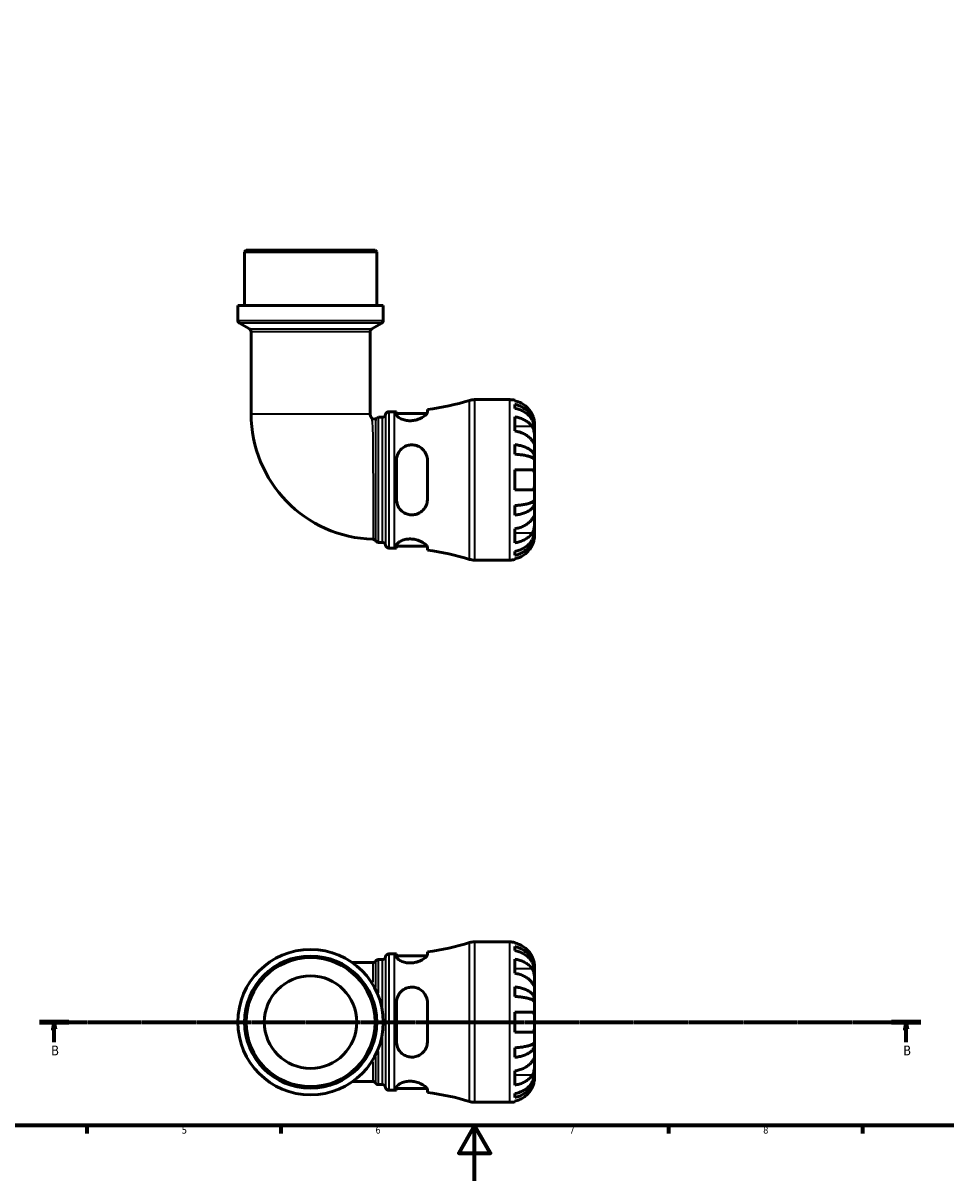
# Model space of a CAD drawing. Header units: millimetres. Extents: x 0 to 902, y 0 to 823.
# Tile 2 of 5: x 257 to 591, y 0 to 419. Entities that reach past the tile are written whole.
import ezdxf

# ---------------------------------------------------------------- set-up
doc = ezdxf.new("R2010")
doc.units = ezdxf.units.MM
doc.linetypes.add('CHAIN', pattern=[0.7087, 0.4724, -0.0591, 0.1181, -0.0591])
for name, color, linetype, lineweight in [('Border (ISO)', 7, 'Continuous', 70), ('Section Line (ISO)', 7, 'CHAIN', 70), ('Visible (ISO)', 7, 'Continuous', 50), ('Visible Narrow (ISO)', 7, 'Continuous', 35)]:
    doc.layers.add(name, color=color, linetype=linetype, lineweight=lineweight)
doc.styles.add('Label Text (ISO)', font='tahoma.ttf')
doc.styles.add('Note Text (ISO)', font='tahoma.ttf')

# ---------------------------------------------------------------- blocks, each defined once
blk = doc.blocks.new('Borders Default Border')
at = {"layer": 'Border (ISO)'}
for p, q in [((280.33, 20), (280.33, 17.1)), ((350.42, 20), (350.42, 17.1)), ((490.58, 20), (490.58, 17.1)), ((560.67, 20), (560.67, 17.1))]:
    blk.add_line(p, q, dxfattribs=at)
at = {"layer": 'Border (ISO)', "flags": 128}
for points in [[(20, 20), (20, 574), (821, 574), (821, 20), (20, 20)], [(420.5, 0), (420.5, 20), (414.73, 10), (426.27, 10), (420.5, 20)]]:
    blk.add_lwpolyline(points, dxfattribs=at)
at = {"layer": 'Border (ISO)', "color": 232, "true_color": 0xca0064, "char_height": 2.5, "attachment_point": 7, "style": 'Note Text (ISO)'}
for s, insert in [('5', (314.64, 17.05)), ('6', (384.66, 17.05)), ('7', (454.77, 17.1)), ('8', (524.81, 17.04))]:
    blk.add_mtext(s, dxfattribs=dict(at, insert=insert))
blk = doc.blocks.new('2dTransSection0')
at = {"layer": 'Section Line (ISO)', "linetype": 'CHAIN'}
blk.add_line((263.19, 57.4), (581.82, 57.4), dxfattribs=at)
at = {"layer": 'Section Line (ISO)', "linetype": 'Continuous', "lineweight": 140}
for p, q in [((263.19, 57.4), (273.8, 57.4)), ((571.21, 57.4), (581.82, 57.4))]:
    blk.add_line(p, q, dxfattribs=at)
at = {"layer": 'Section Line (ISO)', "linetype": 'Continuous'}
for p, q in [((268.5, 57.4), (268, 54.9)), ((268, 54.9), (269, 54.9)), ((268.5, 54.9), (268.5, 57.4)), ((269, 54.9), (268.5, 57.4)), ((268.5, 50.11), (268.5, 54.9)), ((576.52, 57.4), (576.02, 54.9)), ((576.02, 54.9), (577.02, 54.9)), ((576.52, 54.9), (576.52, 57.4)), ((577.02, 54.9), (576.52, 57.4)), ((576.52, 50.11), (576.52, 54.9))]:
    blk.add_line(p, q, dxfattribs=at)
at = {"layer": 'Section Line (ISO)', "linetype": 'Continuous', "flags": 128}
for points in [[(269, 54.9), (268.5, 57.4), (268, 54.9), (269, 54.9)], [(577.02, 54.9), (576.52, 57.4), (576.02, 54.9), (577.02, 54.9)]]:
    blk.add_lwpolyline(points, dxfattribs=at)
at = {"layer": 'Section Line (ISO)'}
for points in [[(269, 54.9), (268.5, 57.4), (268, 54.9), (269, 54.9)], [(577.02, 54.9), (576.52, 57.4), (576.02, 54.9), (577.02, 54.9)]]:
    blk.add_solid(points, dxfattribs=at)
at = {"layer": 'Section Line (ISO)', "char_height": 3.5, "attachment_point": 7, "style": 'Label Text (ISO)'}
for insert in [(267.43, 45.4), (575.45, 45.4)]:
    blk.add_mtext('B', dxfattribs=dict(at, insert=insert))

msp = doc.modelspace()

# ---------------------------------------------------------------- linework, layer by layer
at = {"layer": 'Visible (ISO)'}
for p, q in [((337.872, 336.491), (337.292, 335.911)), ((385.095, 335.911), (337.292, 335.911)), ((337.292, 316.491), (337.292, 335.911)), ((337.872, 336.491), (384.515, 336.491)), ((384.515, 336.491), (385.095, 335.911)), ((385.095, 316.491), (385.095, 335.911)), ((387.485, 316.491), (334.902, 316.491)), ((334.902, 311.161), (334.902, 316.491)), ((387.485, 311.161), (387.485, 316.491)), ((339.102, 308.066), (335.482, 310.156)), ((383.285, 308.066), (386.905, 310.156)), ((339.682, 307.062), (339.682, 277.366)), ((382.705, 307.062), (382.705, 277.366)), ((420.402, 282.491), (433.194, 282.491)), ((434.994, 282.309), (434.994, 282.084)), ((434.994, 280.776), (434.994, 279.343)), ((389.469, 278.141), (391.549, 278.141)), ((392.229, 278.144), (392.229, 277.117)), ((392.229, 277.501), (403.287, 277.501)), ((403.429, 277.917), (403.429, 278.911)), ((385.712, 276.111), (387.167, 276.111)), ((434.994, 276.255), (434.994, 271.164)), ((442.194, 272.204), (442.176, 272.204)), ((442.194, 272.204), (442.194, 273.491)), ((442.194, 271.714), (442.194, 272.204)), ((442.194, 267.633), (442.194, 271.714)), ((434.994, 266.226), (434.994, 262.767)), ((442.194, 261.732), (442.194, 267.633)), ((392.229, 260.531), (392.229, 246.451)), ((403.429, 246.451), (403.429, 260.531)), ((442.194, 261.732), (440.868, 261.732)), ((442.194, 260.55), (442.194, 261.732)), ((442.194, 253.491), (442.194, 260.55)), ((434.994, 257.091), (434.994, 249.891)), ((442.194, 246.433), (442.194, 253.491)), ((434.994, 244.216), (434.994, 240.757)), ((442.194, 245.25), (440.868, 245.25)), ((442.194, 245.25), (442.194, 246.433)), ((442.194, 239.349), (442.194, 245.25)), ((442.194, 235.268), (442.194, 239.349)), ((434.994, 235.819), (434.994, 230.728)), ((442.194, 234.778), (442.176, 234.778)), ((442.194, 234.778), (442.194, 235.268)), ((442.194, 233.491), (442.194, 234.778)), ((385.738, 230.871), (387.167, 230.871)), ((389.469, 228.841), (391.549, 228.841)), ((392.229, 229.865), (392.229, 228.839)), ((392.229, 229.481), (403.287, 229.481)), ((403.429, 228.072), (403.429, 229.066)), ((434.994, 227.639), (434.994, 226.207)), ((420.402, 224.491), (433.194, 224.491)), ((434.994, 224.899), (434.994, 224.673)), ((420.402, 86.401), (433.194, 86.401)), ((434.994, 86.219), (434.994, 85.993)), ((434.994, 84.686), (434.994, 83.253)), ((385.737, 80.021), (387.167, 80.021)), ((389.469, 82.051), (391.549, 82.051)), ((392.229, 82.053), (392.229, 81.027)), ((392.229, 81.411), (403.287, 81.411)), ((403.429, 81.826), (403.429, 82.821)), ((434.994, 80.164), (434.994, 75.073)), ((383.758, 78.912), (376.31, 78.912)), ((442.194, 76.114), (442.176, 76.114)), ((442.194, 76.114), (442.194, 77.401)), ((442.194, 75.624), (442.194, 76.114)), ((442.194, 71.543), (442.194, 75.624)), ((442.194, 65.642), (442.194, 71.543)), ((434.994, 70.136), (434.994, 66.676)), ((392.229, 64.441), (392.229, 50.361)), ((403.429, 50.361), (403.429, 64.441)), ((442.194, 65.642), (440.868, 65.642)), ((442.194, 64.459), (442.194, 65.642)), ((442.194, 57.401), (442.194, 64.459)), ((434.994, 61.001), (434.994, 53.801)), ((442.194, 50.342), (442.194, 57.401)), ((442.194, 49.16), (442.194, 50.342)), ((434.994, 48.126), (434.994, 44.666)), ((442.194, 49.16), (440.868, 49.16)), ((442.194, 43.259), (442.194, 49.16)), ((442.194, 39.178), (442.194, 43.259)), ((434.994, 39.729), (434.994, 34.637)), ((442.194, 38.688), (442.176, 38.688)), ((442.194, 38.688), (442.194, 39.178)), ((442.194, 37.401), (442.194, 38.688)), ((376.31, 35.89), (383.758, 35.89)), ((385.737, 34.781), (387.167, 34.781)), ((392.229, 33.775), (392.229, 32.748)), ((389.469, 32.751), (391.549, 32.751)), ((392.229, 33.391), (403.287, 33.391)), ((403.429, 31.981), (403.429, 32.976)), ((434.994, 31.549), (434.994, 30.116)), ((420.402, 28.401), (433.194, 28.401)), ((434.994, 28.809), (434.994, 28.583))]:
    msp.add_line(p, q, dxfattribs=at)
for radius in [26.292, 23.901, 23.322, 16.731]:
    msp.add_circle((361.194, 57.401), radius, dxfattribs=at)
for centre, radius, start, end in [((336.062, 311.161), 1.16, 180, 240), ((386.325, 311.161), 1.16, 300, 0), ((338.522, 307.062), 1.16, 0, 60), ((383.865, 307.062), 1.16, 120, 180), ((391.549, 370.206), 92.065, 277.4141, 287.14711), ((420.402, 276.691), 5.8, 90, 107.14711), ((433.194, 273.491), 9, 78.46304, 90), ((385.069, 277.366), 45.386, 180, 268.37462), ((385.069, 277.366), 2.364, 180, 217.53458), ((387.167, 277.271), 1.16, 270, 352.81924), ((389.469, 276.981), 1.16, 90, 172.81924), ((391.549, 370.206), 92.065, 270, 270.4232), ((384.114, 276.633), 1.16, 217.53458, 313.54233), ((383.748, 230.839), 1.16, 30.93472, 88.37462), ((385.738, 232.031), 1.16, 210.93472, 270), ((387.167, 229.711), 1.16, 7.18076, 90), ((389.469, 230.001), 1.16, 187.18076, 270), ((391.549, 136.776), 92.065, 89.5768, 90), ((391.549, 136.776), 92.065, 72.85289, 82.5859), ((420.402, 230.291), 5.8, 252.85289, 270), ((433.194, 233.491), 9, 270, 281.53696), ((391.549, 174.116), 92.065, 277.4141, 287.14711), ((420.402, 80.601), 5.8, 90, 107.14711), ((433.194, 77.401), 9, 78.46304, 90), ((387.167, 81.181), 1.16, 270, 352.81924), ((389.469, 80.891), 1.16, 90, 172.81924), ((391.549, 174.116), 92.065, 270, 270.4232), ((387.167, 33.621), 1.16, 7.18076, 90), ((389.469, 33.911), 1.16, 187.18076, 270), ((391.549, -59.314), 92.065, 89.5768, 90), ((391.549, -59.314), 92.065, 72.85289, 82.5859), ((420.402, 34.201), 5.8, 252.85289, 270), ((433.194, 37.401), 9, 270, 281.53696)]:
    msp.add_arc(centre, radius, start, end, dxfattribs=at)
for points, knots in [([(441.318, 277.091), (441.135, 277.479), (440.915, 277.872), (440.33, 278.753), (439.938, 279.226), (439.151, 280.017), (438.684, 280.408), (437.678, 281.084), (437.139, 281.368), (436.129, 281.788), (435.568, 281.966), (434.994, 282.084)], [4.42788405, 4.42788405, 4.42788405, 4.42788405, 4.5512464, 4.5512464, 4.71913293, 4.71913293, 4.88586959, 4.88586959, 5.05260626, 5.05260626, 5.21400469, 5.21400469, 5.21400469, 5.21400469]), ([(434.994, 280.776), (435.571, 280.662), (436.135, 280.49), (437.147, 280.083), (437.686, 279.809), (438.693, 279.156), (439.16, 278.778), (439.946, 278.016), (440.337, 277.562), (441.01, 276.583), (441.293, 276.059), (441.72, 275.061), (441.902, 274.494), (442.139, 273.337), (442.194, 272.746), (442.194, 272.204)], [0.1707461, 0.1707461, 0.1707461, 0.1707461, 0.33284, 0.33284, 0.4994944, 0.4994944, 0.6661487, 0.6661487, 0.8332087, 0.8332087, 1.0002688, 1.0002688, 1.1679728, 1.1679728, 1.3356767, 1.3356767, 1.3356767, 1.3356767]), ([(403.429, 277.917), (403.429, 277.849), (403.414, 277.776), (403.307, 277.49), (403.128, 277.249), (402.528, 276.672), (402.058, 276.328), (400.937, 275.709), (400.298, 275.431), (399.054, 275.072), (398.487, 274.961), (397.369, 274.862), (396.837, 274.866), (395.721, 274.98), (395.163, 275.105), (394.053, 275.47), (393.539, 275.725), (392.726, 276.268), (392.441, 276.555), (392.256, 276.92), (392.229, 277.022), (392.229, 277.117)], [-1.976846, -1.976846, -1.976846, -1.976846, -1.9031641, -1.9031641, -1.705924, -1.705924, -1.4576478, -1.4576478, -1.2245583, -1.2245583, -1.0486206, -1.0486206, -0.8868322, -0.8868322, -0.6981746, -0.6981746, -0.4672608, -0.4672608, -0.2235625, -0.2235625, -0.1230578, -0.1230578, -0.1230578, -0.1230578]), ([(442.194, 271.714), (442.194, 272.196), (442.139, 272.722), (441.902, 273.753), (441.72, 274.257), (441.293, 275.146), (441.01, 275.612), (440.337, 276.482), (439.946, 276.887), (439.16, 277.565), (438.693, 277.902), (437.686, 278.482), (437.147, 278.726), (436.135, 279.088), (435.571, 279.241), (434.994, 279.343)], [4.0142509, 4.0142509, 4.0142509, 4.0142509, 4.1819549, 4.1819549, 4.3496588, 4.3496588, 4.5167189, 4.5167189, 4.6837789, 4.6837789, 4.8504333, 4.8504333, 5.0170876, 5.0170876, 5.1791816, 5.1791816, 5.1791816, 5.1791816]), ([(442.194, 273.491), (442.194, 273.491), (442.194, 273.527), (442.192, 273.675), (442.188, 273.794), (442.162, 274.178), (442.13, 274.479), (442.017, 275.081), (441.954, 275.347), (441.822, 275.807), (441.763, 275.99), (441.636, 276.344), (441.57, 276.515), (441.442, 276.821), (441.381, 276.957), (441.318, 277.091)], [0, 0, 0, 0, 0.08783311, 0.08783311, 0.18435408, 0.18435408, 0.32279749, 0.32279749, 0.41754463, 0.41754463, 0.47774931, 0.47774931, 0.53276241, 0.53276241, 0.57681269, 0.57681269, 0.57681269, 0.57681269]), ([(434.994, 276.255), (435.568, 276.171), (436.129, 276.046), (437.139, 275.749), (437.678, 275.548), (438.684, 275.07), (439.151, 274.793), (439.938, 274.234), (440.33, 273.9), (440.915, 273.276), (441.135, 272.999), (441.318, 272.725)], [0.17075309, 0.17075309, 0.17075309, 0.17075309, 0.33215152, 0.33215152, 0.49888818, 0.49888818, 0.66562485, 0.66562485, 0.83351137, 0.83351137, 0.95687373, 0.95687373, 0.95687373, 0.95687373]), ([(441.318, 272.725), (441.377, 272.636), (441.433, 272.542), (441.584, 272.264), (441.671, 272.07), (441.827, 271.643), (441.895, 271.411), (442.028, 270.831), (442.082, 270.478), (442.164, 269.672), (442.181, 269.227), (442.195, 268.37), (442.194, 267.97), (442.194, 267.633)], [-0.58004807, -0.58004807, -0.58004807, -0.58004807, -0.5384523, -0.5384523, -0.46383793, -0.46383793, -0.3862639, -0.3862639, -0.27840269, -0.27840269, -0.14277912, -0.14277912, 0, 0, 0, 0]), ([(441.318, 267.633), (441.135, 267.908), (440.915, 268.185), (440.33, 268.809), (439.938, 269.143), (439.151, 269.702), (438.684, 269.979), (437.678, 270.457), (437.139, 270.657), (436.129, 270.954), (435.568, 271.08), (434.994, 271.164)], [4.42788405, 4.42788405, 4.42788405, 4.42788405, 4.5512464, 4.5512464, 4.71913293, 4.71913293, 4.88586959, 4.88586959, 5.05260626, 5.05260626, 5.21400469, 5.21400469, 5.21400469, 5.21400469]), ([(392.229, 260.531), (392.229, 260.742), (392.241, 260.952), (392.337, 261.808), (392.522, 262.432), (393.119, 263.642), (393.551, 264.216), (394.572, 265.134), (395.142, 265.492), (396.281, 265.941), (396.817, 266.067), (397.919, 266.158), (398.466, 266.121), (399.66, 265.867), (400.278, 265.609), (401.505, 264.831), (402.076, 264.265), (402.909, 262.997), (403.192, 262.307), (403.396, 261.23), (403.429, 260.882), (403.429, 260.531)], [-1.9564638, -1.9564638, -1.9564638, -1.9564638, -1.890339, -1.890339, -1.6850061, -1.6850061, -1.4589244, -1.4589244, -1.2518906, -1.2518906, -1.0857552, -1.0857552, -0.9194053, -0.9194053, -0.7102433, -0.7102433, -0.4523347, -0.4523347, -0.2137527, -0.2137527, -0.1036387, -0.1036387, -0.1036387, -0.1036387]), ([(434.994, 266.226), (435.571, 266.166), (436.135, 266.076), (437.147, 265.863), (437.686, 265.719), (438.693, 265.377), (439.16, 265.179), (439.946, 264.779), (440.337, 264.541), (441.01, 264.028), (441.293, 263.753), (441.72, 263.23), (441.902, 262.933), (442.139, 262.326), (442.194, 262.016), (442.194, 261.732)], [0.1707461, 0.1707461, 0.1707461, 0.1707461, 0.33284, 0.33284, 0.4994944, 0.4994944, 0.6661487, 0.6661487, 0.8332087, 0.8332087, 1.0002688, 1.0002688, 1.1679728, 1.1679728, 1.3356767, 1.3356767, 1.3356767, 1.3356767]), ([(442.194, 267.633), (442.194, 267.45), (442.194, 267.287), (442.192, 266.998), (442.191, 266.876), (442.175, 266.655), (442.157, 266.586), (442.081, 266.574), (442.026, 266.624), (441.888, 266.795), (441.82, 266.89), (441.663, 267.117), (441.575, 267.248), (441.427, 267.47), (441.373, 267.55), (441.318, 267.633)], [0, 0, 0, 0, 0.07774953, 0.07774953, 0.16081914, 0.16081914, 0.27783798, 0.27783798, 0.3882896, 0.3882896, 0.46542959, 0.46542959, 0.54035429, 0.54035429, 0.57953204, 0.57953204, 0.57953204, 0.57953204]), ([(442.194, 260.55), (442.194, 260.69), (442.139, 260.843), (441.902, 261.142), (441.72, 261.289), (441.293, 261.547), (441.01, 261.682), (440.337, 261.935), (439.946, 262.053), (439.16, 262.25), (438.693, 262.348), (437.686, 262.516), (437.147, 262.587), (436.135, 262.692), (435.571, 262.737), (434.994, 262.767)], [4.0142509, 4.0142509, 4.0142509, 4.0142509, 4.1819549, 4.1819549, 4.3496588, 4.3496588, 4.5167189, 4.5167189, 4.6837789, 4.6837789, 4.8504333, 4.8504333, 5.0170876, 5.0170876, 5.1791816, 5.1791816, 5.1791816, 5.1791816]), ([(434.994, 257.091), (435.568, 257.091), (436.129, 257.091), (437.139, 257.091), (437.678, 257.091), (438.684, 257.091), (439.151, 257.091), (439.938, 257.091), (440.33, 257.091), (440.915, 257.091), (441.135, 257.091), (441.318, 257.091)], [0.17075309, 0.17075309, 0.17075309, 0.17075309, 0.33215152, 0.33215152, 0.49888818, 0.49888818, 0.66562485, 0.66562485, 0.83351137, 0.83351137, 0.95687373, 0.95687373, 0.95687373, 0.95687373]), ([(441.318, 257.091), (441.385, 257.091), (441.449, 257.083), (441.599, 257.039), (441.68, 256.994), (441.828, 256.856), (441.894, 256.761), (442.028, 256.47), (442.082, 256.252), (442.164, 255.67), (442.181, 255.292), (442.195, 254.437), (442.194, 253.967), (442.194, 253.491)], [-0.57647647, -0.57647647, -0.57647647, -0.57647647, -0.52968676, -0.52968676, -0.46054026, -0.46054026, -0.38562403, -0.38562403, -0.27730827, -0.27730827, -0.14258086, -0.14258086, 0, 0, 0, 0]), ([(442.194, 253.491), (442.194, 253.211), (442.194, 252.932), (442.192, 252.363), (442.189, 252.078), (442.167, 251.4), (442.139, 251.038), (442.032, 250.535), (441.972, 250.365), (441.833, 250.134), (441.764, 250.057), (441.605, 249.945), (441.514, 249.911), (441.383, 249.893), (441.351, 249.891), (441.318, 249.891)], [-2.49913258, -2.49913258, -2.49913258, -2.49913258, -2.41505436, -2.41505436, -2.32384732, -2.32384732, -2.1841143, -2.1841143, -2.08674766, -2.08674766, -2.01440674, -2.01440674, -1.93994266, -1.93994266, -1.91637503, -1.91637503, -1.91637503, -1.91637503]), ([(441.318, 249.891), (441.135, 249.891), (440.915, 249.891), (440.33, 249.891), (439.938, 249.891), (439.151, 249.891), (438.684, 249.891), (437.678, 249.891), (437.139, 249.891), (436.129, 249.891), (435.568, 249.891), (434.994, 249.891)], [4.42788405, 4.42788405, 4.42788405, 4.42788405, 4.5512464, 4.5512464, 4.71913293, 4.71913293, 4.88586959, 4.88586959, 5.05260626, 5.05260626, 5.21400469, 5.21400469, 5.21400469, 5.21400469]), ([(403.429, 246.451), (403.429, 246.216), (403.414, 245.983), (403.307, 245.133), (403.128, 244.541), (402.528, 243.311), (402.058, 242.702), (400.937, 241.739), (400.298, 241.37), (399.054, 240.958), (398.487, 240.86), (397.369, 240.845), (396.837, 240.914), (395.721, 241.226), (395.163, 241.489), (394.053, 242.25), (393.539, 242.78), (392.726, 244.022), (392.441, 244.742), (392.256, 245.814), (392.229, 246.132), (392.229, 246.451)], [-1.976846, -1.976846, -1.976846, -1.976846, -1.9031641, -1.9031641, -1.705924, -1.705924, -1.4576478, -1.4576478, -1.2245583, -1.2245583, -1.0486206, -1.0486206, -0.8868322, -0.8868322, -0.6981746, -0.6981746, -0.4672608, -0.4672608, -0.2235625, -0.2235625, -0.1230578, -0.1230578, -0.1230578, -0.1230578]), ([(434.994, 244.216), (435.571, 244.246), (436.135, 244.29), (437.147, 244.395), (437.686, 244.466), (438.693, 244.635), (439.16, 244.733), (439.946, 244.93), (440.337, 245.047), (441.01, 245.3), (441.293, 245.436), (441.72, 245.694), (441.902, 245.841), (442.139, 246.14), (442.194, 246.293), (442.194, 246.433)], [0.1707461, 0.1707461, 0.1707461, 0.1707461, 0.33284, 0.33284, 0.4994944, 0.4994944, 0.6661487, 0.6661487, 0.8332087, 0.8332087, 1.0002688, 1.0002688, 1.1679728, 1.1679728, 1.3356767, 1.3356767, 1.3356767, 1.3356767]), ([(442.194, 245.25), (442.194, 244.967), (442.139, 244.657), (441.902, 244.05), (441.72, 243.753), (441.293, 243.229), (441.01, 242.955), (440.337, 242.442), (439.946, 242.204), (439.16, 241.804), (438.693, 241.606), (437.686, 241.264), (437.147, 241.12), (436.135, 240.907), (435.571, 240.817), (434.994, 240.757)], [4.0142509, 4.0142509, 4.0142509, 4.0142509, 4.1819549, 4.1819549, 4.3496588, 4.3496588, 4.5167189, 4.5167189, 4.6837789, 4.6837789, 4.8504333, 4.8504333, 5.0170876, 5.0170876, 5.1791816, 5.1791816, 5.1791816, 5.1791816]), ([(434.994, 235.819), (435.568, 235.903), (436.129, 236.028), (437.139, 236.325), (437.678, 236.526), (438.684, 237.004), (439.151, 237.281), (439.938, 237.84), (440.33, 238.174), (440.915, 238.797), (441.135, 239.075), (441.318, 239.349)], [0.17075309, 0.17075309, 0.17075309, 0.17075309, 0.33215152, 0.33215152, 0.49888818, 0.49888818, 0.66562485, 0.66562485, 0.83351137, 0.83351137, 0.95687373, 0.95687373, 0.95687373, 0.95687373]), ([(441.318, 239.349), (441.377, 239.438), (441.433, 239.523), (441.584, 239.747), (441.671, 239.876), (441.827, 240.102), (441.895, 240.196), (442.028, 240.361), (442.082, 240.409), (442.164, 240.396), (442.181, 240.305), (442.195, 239.952), (442.194, 239.686), (442.194, 239.349)], [-0.58004807, -0.58004807, -0.58004807, -0.58004807, -0.5384523, -0.5384523, -0.46383793, -0.46383793, -0.3862639, -0.3862639, -0.27840269, -0.27840269, -0.14277912, -0.14277912, 0, 0, 0, 0]), ([(442.194, 239.349), (442.194, 239.166), (442.194, 238.963), (442.192, 238.512), (442.191, 238.263), (442.175, 237.634), (442.157, 237.249), (442.081, 236.495), (442.026, 236.134), (441.888, 235.549), (441.82, 235.32), (441.663, 234.895), (441.575, 234.701), (441.427, 234.43), (441.373, 234.341), (441.318, 234.258)], [0, 0, 0, 0, 0.07774953, 0.07774953, 0.16081914, 0.16081914, 0.27783798, 0.27783798, 0.3882896, 0.3882896, 0.46542959, 0.46542959, 0.54035429, 0.54035429, 0.57953204, 0.57953204, 0.57953204, 0.57953204]), ([(434.994, 227.639), (435.571, 227.741), (436.135, 227.894), (437.147, 228.256), (437.686, 228.5), (438.693, 229.081), (439.16, 229.417), (439.946, 230.096), (440.337, 230.5), (441.01, 231.371), (441.293, 231.837), (441.72, 232.726), (441.902, 233.23), (442.139, 234.26), (442.194, 234.786), (442.194, 235.268)], [0.1707461, 0.1707461, 0.1707461, 0.1707461, 0.33284, 0.33284, 0.4994944, 0.4994944, 0.6661487, 0.6661487, 0.8332087, 0.8332087, 1.0002688, 1.0002688, 1.1679728, 1.1679728, 1.3356767, 1.3356767, 1.3356767, 1.3356767]), ([(442.194, 234.778), (442.194, 234.237), (442.139, 233.646), (441.902, 232.488), (441.72, 231.921), (441.293, 230.923), (441.01, 230.399), (440.337, 229.421), (439.946, 228.967), (439.16, 228.204), (438.693, 227.826), (437.686, 227.174), (437.147, 226.9), (436.135, 226.493), (435.571, 226.321), (434.994, 226.207)], [4.0142509, 4.0142509, 4.0142509, 4.0142509, 4.1819549, 4.1819549, 4.3496588, 4.3496588, 4.5167189, 4.5167189, 4.6837789, 4.6837789, 4.8504333, 4.8504333, 5.0170876, 5.0170876, 5.1791816, 5.1791816, 5.1791816, 5.1791816]), ([(392.229, 229.865), (392.229, 229.928), (392.241, 229.994), (392.337, 230.273), (392.522, 230.506), (393.119, 231.004), (393.551, 231.268), (394.572, 231.704), (395.142, 231.88), (396.281, 232.076), (396.817, 232.117), (397.919, 232.09), (398.466, 232.021), (399.66, 231.762), (400.278, 231.548), (401.505, 230.995), (402.076, 230.64), (402.909, 229.978), (403.192, 229.669), (403.396, 229.28), (403.429, 229.167), (403.429, 229.066)], [-1.9564638, -1.9564638, -1.9564638, -1.9564638, -1.890339, -1.890339, -1.6850061, -1.6850061, -1.4589244, -1.4589244, -1.2518906, -1.2518906, -1.0857552, -1.0857552, -0.9194053, -0.9194053, -0.7102433, -0.7102433, -0.4523347, -0.4523347, -0.2137527, -0.2137527, -0.1036387, -0.1036387, -0.1036387, -0.1036387]), ([(441.318, 234.258), (441.135, 233.984), (440.915, 233.706), (440.33, 233.083), (439.938, 232.749), (439.151, 232.19), (438.684, 231.913), (437.678, 231.435), (437.139, 231.234), (436.129, 230.937), (435.568, 230.811), (434.994, 230.728)], [4.42788405, 4.42788405, 4.42788405, 4.42788405, 4.5512464, 4.5512464, 4.71913293, 4.71913293, 4.88586959, 4.88586959, 5.05260626, 5.05260626, 5.21400469, 5.21400469, 5.21400469, 5.21400469]), ([(441.318, 229.891), (441.385, 230.034), (441.449, 230.179), (441.599, 230.538), (441.68, 230.753), (441.828, 231.194), (441.894, 231.418), (442.028, 231.943), (442.082, 232.229), (442.164, 232.792), (442.181, 233.041), (442.195, 233.397), (442.194, 233.491), (442.194, 233.491)], [-0.57647647, -0.57647647, -0.57647647, -0.57647647, -0.52968676, -0.52968676, -0.46054026, -0.46054026, -0.38562403, -0.38562403, -0.27730827, -0.27730827, -0.14258086, -0.14258086, 0, 0, 0, 0]), ([(434.994, 224.899), (435.568, 225.017), (436.129, 225.195), (437.139, 225.615), (437.678, 225.899), (438.684, 226.574), (439.151, 226.966), (439.938, 227.757), (440.33, 228.229), (440.915, 229.111), (441.135, 229.504), (441.318, 229.891)], [0.17075309, 0.17075309, 0.17075309, 0.17075309, 0.33215152, 0.33215152, 0.49888818, 0.49888818, 0.66562485, 0.66562485, 0.83351137, 0.83351137, 0.95687373, 0.95687373, 0.95687373, 0.95687373]), ([(441.318, 81.001), (441.135, 81.389), (440.915, 81.781), (440.33, 82.663), (439.938, 83.136), (439.151, 83.926), (438.684, 84.318), (437.678, 84.994), (437.139, 85.278), (436.129, 85.698), (435.568, 85.875), (434.994, 85.993)], [4.42788405, 4.42788405, 4.42788405, 4.42788405, 4.5512464, 4.5512464, 4.71913293, 4.71913293, 4.88586959, 4.88586959, 5.05260626, 5.05260626, 5.21400469, 5.21400469, 5.21400469, 5.21400469]), ([(434.994, 84.686), (435.571, 84.571), (436.135, 84.399), (437.147, 83.993), (437.686, 83.719), (438.693, 83.066), (439.16, 82.688), (439.946, 81.926), (440.337, 81.471), (441.01, 80.493), (441.293, 79.969), (441.72, 78.971), (441.902, 78.404), (442.139, 77.246), (442.194, 76.655), (442.194, 76.114)], [0.1707461, 0.1707461, 0.1707461, 0.1707461, 0.33284, 0.33284, 0.4994944, 0.4994944, 0.6661487, 0.6661487, 0.8332087, 0.8332087, 1.0002688, 1.0002688, 1.1679728, 1.1679728, 1.3356767, 1.3356767, 1.3356767, 1.3356767]), ([(385.737, 80.021), (385.613, 80.021), (385.49, 80), (385.274, 79.931), (385.182, 79.883), (385.032, 79.787), (384.974, 79.737), (384.881, 79.647), (384.846, 79.605), (384.788, 79.53), (384.766, 79.497), (384.748, 79.467)], [6.28318480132, 6.28318480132, 6.28318480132, 6.28318480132, 6.28322378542, 6.28322378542, 6.28326359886, 6.28326359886, 6.28330341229, 6.28330341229, 6.28334322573, 6.28334322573, 6.2833838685, 6.2833838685, 6.2833838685, 6.2833838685]), ([(403.429, 81.826), (403.429, 81.759), (403.414, 81.686), (403.307, 81.399), (403.128, 81.159), (402.528, 80.582), (402.058, 80.237), (400.937, 79.618), (400.298, 79.341), (399.054, 78.981), (398.487, 78.871), (397.369, 78.772), (396.837, 78.776), (395.721, 78.89), (395.163, 79.015), (394.053, 79.379), (393.539, 79.635), (392.726, 80.177), (392.441, 80.464), (392.256, 80.83), (392.229, 80.932), (392.229, 81.027)], [-1.976846, -1.976846, -1.976846, -1.976846, -1.9031641, -1.9031641, -1.705924, -1.705924, -1.4576478, -1.4576478, -1.2245583, -1.2245583, -1.0486206, -1.0486206, -0.8868322, -0.8868322, -0.6981746, -0.6981746, -0.4672608, -0.4672608, -0.2235625, -0.2235625, -0.1230578, -0.1230578, -0.1230578, -0.1230578]), ([(442.194, 75.624), (442.194, 76.106), (442.139, 76.632), (441.902, 77.662), (441.72, 78.167), (441.293, 79.055), (441.01, 79.521), (440.337, 80.392), (439.946, 80.796), (439.16, 81.475), (438.693, 81.811), (437.686, 82.392), (437.147, 82.636), (436.135, 82.998), (435.571, 83.151), (434.994, 83.253)], [4.0142509, 4.0142509, 4.0142509, 4.0142509, 4.1819549, 4.1819549, 4.3496588, 4.3496588, 4.5167189, 4.5167189, 4.6837789, 4.6837789, 4.8504333, 4.8504333, 5.0170876, 5.0170876, 5.1791816, 5.1791816, 5.1791816, 5.1791816]), ([(434.994, 80.164), (435.568, 80.081), (436.129, 79.955), (437.139, 79.658), (437.678, 79.457), (438.684, 78.98), (439.151, 78.703), (439.938, 78.144), (440.33, 77.81), (440.915, 77.186), (441.135, 76.908), (441.318, 76.634)], [0.17075309, 0.17075309, 0.17075309, 0.17075309, 0.33215152, 0.33215152, 0.49888818, 0.49888818, 0.66562485, 0.66562485, 0.83351137, 0.83351137, 0.95687373, 0.95687373, 0.95687373, 0.95687373]), ([(442.194, 77.401), (442.194, 77.401), (442.194, 77.434), (442.192, 77.569), (442.189, 77.676), (442.167, 78.034), (442.139, 78.327), (442.032, 78.922), (441.972, 79.189), (441.833, 79.681), (441.764, 79.897), (441.605, 80.34), (441.514, 80.566), (441.383, 80.86), (441.351, 80.931), (441.318, 81.001)], [-2.49913258, -2.49913258, -2.49913258, -2.49913258, -2.41505436, -2.41505436, -2.32384732, -2.32384732, -2.1841143, -2.1841143, -2.08674766, -2.08674766, -2.01440674, -2.01440674, -1.93994266, -1.93994266, -1.91637503, -1.91637503, -1.91637503, -1.91637503]), ([(383.758, 78.912), (383.882, 78.912), (384.005, 78.933), (384.221, 79.002), (384.313, 79.05), (384.463, 79.147), (384.521, 79.196), (384.614, 79.286), (384.649, 79.328), (384.707, 79.402), (384.729, 79.435), (384.747, 79.466), (384.747, 79.466), (384.748, 79.467)], [10.6688609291, 10.6688609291, 10.6688609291, 10.6688609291, 10.6694814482, 10.6694814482, 10.6701132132, 10.6701132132, 10.6707449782, 10.6707449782, 10.6713767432, 10.6713767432, 10.6720085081, 10.6720085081, 10.672019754, 10.672019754, 10.672019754, 10.672019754]), ([(441.318, 76.634), (441.377, 76.546), (441.433, 76.452), (441.584, 76.174), (441.671, 75.979), (441.827, 75.552), (441.895, 75.321), (442.028, 74.741), (442.082, 74.388), (442.164, 73.582), (442.181, 73.136), (442.195, 72.279), (442.194, 71.88), (442.194, 71.543)], [-0.58004807, -0.58004807, -0.58004807, -0.58004807, -0.5384523, -0.5384523, -0.46383793, -0.46383793, -0.3862639, -0.3862639, -0.27840269, -0.27840269, -0.14277912, -0.14277912, 0, 0, 0, 0]), ([(441.318, 71.543), (441.135, 71.817), (440.915, 72.095), (440.33, 72.718), (439.938, 73.052), (439.151, 73.612), (438.684, 73.889), (437.678, 74.366), (437.139, 74.567), (436.129, 74.864), (435.568, 74.99), (434.994, 75.073)], [4.42788405, 4.42788405, 4.42788405, 4.42788405, 4.5512464, 4.5512464, 4.71913293, 4.71913293, 4.88586959, 4.88586959, 5.05260626, 5.05260626, 5.21400469, 5.21400469, 5.21400469, 5.21400469]), ([(442.194, 71.543), (442.194, 71.36), (442.194, 71.197), (442.192, 70.908), (442.191, 70.786), (442.175, 70.564), (442.157, 70.495), (442.081, 70.483), (442.026, 70.533), (441.888, 70.705), (441.82, 70.8), (441.663, 71.027), (441.575, 71.158), (441.427, 71.38), (441.373, 71.46), (441.318, 71.543)], [0, 0, 0, 0, 0.07774953, 0.07774953, 0.16081914, 0.16081914, 0.27783798, 0.27783798, 0.3882896, 0.3882896, 0.46542959, 0.46542959, 0.54035429, 0.54035429, 0.57953204, 0.57953204, 0.57953204, 0.57953204]), ([(392.229, 64.441), (392.229, 64.652), (392.241, 64.862), (392.337, 65.717), (392.522, 66.342), (393.119, 67.552), (393.551, 68.125), (394.572, 69.044), (395.142, 69.401), (396.281, 69.851), (396.817, 69.976), (397.919, 70.067), (398.466, 70.031), (399.66, 69.777), (400.278, 69.518), (401.505, 68.741), (402.076, 68.175), (402.909, 66.907), (403.192, 66.217), (403.396, 65.139), (403.429, 64.792), (403.429, 64.441)], [-1.9564638, -1.9564638, -1.9564638, -1.9564638, -1.890339, -1.890339, -1.6850061, -1.6850061, -1.4589244, -1.4589244, -1.2518906, -1.2518906, -1.0857552, -1.0857552, -0.9194053, -0.9194053, -0.7102433, -0.7102433, -0.4523347, -0.4523347, -0.2137527, -0.2137527, -0.1036387, -0.1036387, -0.1036387, -0.1036387]), ([(434.994, 70.136), (435.571, 70.076), (436.135, 69.985), (437.147, 69.772), (437.686, 69.629), (438.693, 69.287), (439.16, 69.088), (439.946, 68.689), (440.337, 68.451), (441.01, 67.938), (441.293, 67.663), (441.72, 67.14), (441.902, 66.843), (442.139, 66.236), (442.194, 65.926), (442.194, 65.642)], [0.1707461, 0.1707461, 0.1707461, 0.1707461, 0.33284, 0.33284, 0.4994944, 0.4994944, 0.6661487, 0.6661487, 0.8332087, 0.8332087, 1.0002688, 1.0002688, 1.1679728, 1.1679728, 1.3356767, 1.3356767, 1.3356767, 1.3356767]), ([(442.194, 64.459), (442.194, 64.599), (442.139, 64.752), (441.902, 65.052), (441.72, 65.198), (441.293, 65.456), (441.01, 65.592), (440.337, 65.845), (439.946, 65.962), (439.16, 66.16), (438.693, 66.257), (437.686, 66.426), (437.147, 66.497), (436.135, 66.602), (435.571, 66.647), (434.994, 66.676)], [4.0142509, 4.0142509, 4.0142509, 4.0142509, 4.1819549, 4.1819549, 4.3496588, 4.3496588, 4.5167189, 4.5167189, 4.6837789, 4.6837789, 4.8504333, 4.8504333, 5.0170876, 5.0170876, 5.1791816, 5.1791816, 5.1791816, 5.1791816]), ([(434.994, 61.001), (435.568, 61.001), (436.129, 61.001), (437.139, 61.001), (437.678, 61.001), (438.684, 61.001), (439.151, 61.001), (439.938, 61.001), (440.33, 61.001), (440.915, 61.001), (441.135, 61.001), (441.318, 61.001)], [0.17075309, 0.17075309, 0.17075309, 0.17075309, 0.33215152, 0.33215152, 0.49888818, 0.49888818, 0.66562485, 0.66562485, 0.83351137, 0.83351137, 0.95687373, 0.95687373, 0.95687373, 0.95687373]), ([(441.318, 61.001), (441.319, 61.001), (441.321, 61.001), (441.412, 61), (441.495, 60.985), (441.638, 60.926), (441.7, 60.885), (441.825, 60.768), (441.884, 60.684), (442.023, 60.403), (442.082, 60.171), (442.164, 59.571), (442.181, 59.197), (442.195, 58.348), (442.194, 57.877), (442.194, 57.401)], [-0.58332629, -0.58332629, -0.58332629, -0.58332629, -0.58206847, -0.58206847, -0.51861604, -0.51861604, -0.4628074, -0.4628074, -0.39473272, -0.39473272, -0.27692423, -0.27692423, -0.14288351, -0.14288351, 0, 0, 0, 0]), ([(442.194, 57.401), (442.194, 57.108), (442.194, 56.817), (442.192, 56.22), (442.188, 55.92), (442.162, 55.236), (442.13, 54.882), (442.017, 54.398), (441.954, 54.237), (441.822, 54.032), (441.763, 53.968), (441.636, 53.875), (441.57, 53.843), (441.442, 53.808), (441.381, 53.801), (441.318, 53.801)], [0, 0, 0, 0, 0.08783311, 0.08783311, 0.18435408, 0.18435408, 0.32279749, 0.32279749, 0.41754463, 0.41754463, 0.47774931, 0.47774931, 0.53276241, 0.53276241, 0.57681269, 0.57681269, 0.57681269, 0.57681269]), ([(403.429, 50.361), (403.429, 50.126), (403.414, 49.892), (403.307, 49.043), (403.128, 48.451), (402.528, 47.221), (402.058, 46.612), (400.937, 45.648), (400.298, 45.28), (399.054, 44.868), (398.487, 44.769), (397.369, 44.754), (396.837, 44.823), (395.721, 45.135), (395.163, 45.399), (394.053, 46.16), (393.539, 46.69), (392.726, 47.931), (392.441, 48.651), (392.256, 49.723), (392.229, 50.041), (392.229, 50.361)], [-1.976846, -1.976846, -1.976846, -1.976846, -1.9031641, -1.9031641, -1.705924, -1.705924, -1.4576478, -1.4576478, -1.2245583, -1.2245583, -1.0486206, -1.0486206, -0.8868322, -0.8868322, -0.6981746, -0.6981746, -0.4672608, -0.4672608, -0.2235625, -0.2235625, -0.1230578, -0.1230578, -0.1230578, -0.1230578]), ([(441.318, 53.801), (441.135, 53.801), (440.915, 53.801), (440.33, 53.801), (439.938, 53.801), (439.151, 53.801), (438.684, 53.801), (437.678, 53.801), (437.139, 53.801), (436.129, 53.801), (435.568, 53.801), (434.994, 53.801)], [4.42788405, 4.42788405, 4.42788405, 4.42788405, 4.5512464, 4.5512464, 4.71913293, 4.71913293, 4.88586959, 4.88586959, 5.05260626, 5.05260626, 5.21400469, 5.21400469, 5.21400469, 5.21400469]), ([(434.994, 48.126), (435.571, 48.155), (436.135, 48.2), (437.147, 48.305), (437.686, 48.376), (438.693, 48.545), (439.16, 48.642), (439.946, 48.839), (440.337, 48.957), (441.01, 49.21), (441.293, 49.345), (441.72, 49.604), (441.902, 49.75), (442.139, 50.05), (442.194, 50.203), (442.194, 50.342)], [0.1707461, 0.1707461, 0.1707461, 0.1707461, 0.33284, 0.33284, 0.4994944, 0.4994944, 0.6661487, 0.6661487, 0.8332087, 0.8332087, 1.0002688, 1.0002688, 1.1679728, 1.1679728, 1.3356767, 1.3356767, 1.3356767, 1.3356767]), ([(442.194, 49.16), (442.194, 48.876), (442.139, 48.566), (441.902, 47.959), (441.72, 47.662), (441.293, 47.139), (441.01, 46.864), (440.337, 46.351), (439.946, 46.113), (439.16, 45.714), (438.693, 45.515), (437.686, 45.173), (437.147, 45.03), (436.135, 44.817), (435.571, 44.726), (434.994, 44.666)], [4.0142509, 4.0142509, 4.0142509, 4.0142509, 4.1819549, 4.1819549, 4.3496588, 4.3496588, 4.5167189, 4.5167189, 4.6837789, 4.6837789, 4.8504333, 4.8504333, 5.0170876, 5.0170876, 5.1791816, 5.1791816, 5.1791816, 5.1791816]), ([(434.994, 39.729), (435.568, 39.812), (436.129, 39.938), (437.139, 40.235), (437.678, 40.436), (438.684, 40.913), (439.151, 41.19), (439.938, 41.749), (440.33, 42.083), (440.915, 42.707), (441.135, 42.985), (441.318, 43.259)], [0.17075309, 0.17075309, 0.17075309, 0.17075309, 0.33215152, 0.33215152, 0.49888818, 0.49888818, 0.66562485, 0.66562485, 0.83351137, 0.83351137, 0.95687373, 0.95687373, 0.95687373, 0.95687373]), ([(441.318, 43.259), (441.377, 43.347), (441.433, 43.432), (441.584, 43.657), (441.671, 43.786), (441.827, 44.011), (441.895, 44.105), (442.028, 44.271), (442.082, 44.319), (442.164, 44.306), (442.181, 44.214), (442.195, 43.862), (442.194, 43.595), (442.194, 43.259)], [-0.58004807, -0.58004807, -0.58004807, -0.58004807, -0.5384523, -0.5384523, -0.46383793, -0.46383793, -0.3862639, -0.3862639, -0.27840269, -0.27840269, -0.14277912, -0.14277912, 0, 0, 0, 0]), ([(442.194, 43.259), (442.194, 43.076), (442.194, 42.873), (442.192, 42.422), (442.191, 42.172), (442.175, 41.544), (442.157, 41.159), (442.081, 40.405), (442.026, 40.044), (441.888, 39.459), (441.82, 39.229), (441.663, 38.804), (441.575, 38.61), (441.427, 38.339), (441.373, 38.251), (441.318, 38.168)], [0, 0, 0, 0, 0.07774953, 0.07774953, 0.16081914, 0.16081914, 0.27783798, 0.27783798, 0.3882896, 0.3882896, 0.46542959, 0.46542959, 0.54035429, 0.54035429, 0.57953204, 0.57953204, 0.57953204, 0.57953204]), ([(434.994, 31.549), (435.571, 31.651), (436.135, 31.804), (437.147, 32.166), (437.686, 32.41), (438.693, 32.991), (439.16, 33.327), (439.946, 34.005), (440.337, 34.41), (441.01, 35.28), (441.293, 35.747), (441.72, 36.635), (441.902, 37.14), (442.139, 38.17), (442.194, 38.696), (442.194, 39.178)], [0.1707461, 0.1707461, 0.1707461, 0.1707461, 0.33284, 0.33284, 0.4994944, 0.4994944, 0.6661487, 0.6661487, 0.8332087, 0.8332087, 1.0002688, 1.0002688, 1.1679728, 1.1679728, 1.3356767, 1.3356767, 1.3356767, 1.3356767]), ([(442.194, 38.688), (442.194, 38.147), (442.139, 37.556), (441.902, 36.398), (441.72, 35.831), (441.293, 34.833), (441.01, 34.309), (440.337, 33.331), (439.946, 32.876), (439.16, 32.114), (438.693, 31.736), (437.686, 31.083), (437.147, 30.809), (436.135, 30.403), (435.571, 30.231), (434.994, 30.116)], [4.0142509, 4.0142509, 4.0142509, 4.0142509, 4.1819549, 4.1819549, 4.3496588, 4.3496588, 4.5167189, 4.5167189, 4.6837789, 4.6837789, 4.8504333, 4.8504333, 5.0170876, 5.0170876, 5.1791816, 5.1791816, 5.1791816, 5.1791816]), ([(441.318, 38.168), (441.135, 37.894), (440.915, 37.616), (440.33, 36.992), (439.938, 36.658), (439.151, 36.099), (438.684, 35.822), (437.678, 35.344), (437.139, 35.144), (436.129, 34.847), (435.568, 34.721), (434.994, 34.637)], [4.42788405, 4.42788405, 4.42788405, 4.42788405, 4.5512464, 4.5512464, 4.71913293, 4.71913293, 4.88586959, 4.88586959, 5.05260626, 5.05260626, 5.21400469, 5.21400469, 5.21400469, 5.21400469]), ([(384.748, 35.335), (384.73, 35.365), (384.708, 35.398), (384.651, 35.472), (384.616, 35.513), (384.524, 35.604), (384.466, 35.653), (384.318, 35.75), (384.226, 35.797), (384.01, 35.868), (383.884, 35.89), (383.758, 35.89)], [17.7475833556, 17.7475833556, 17.7475833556, 17.7475833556, 17.7482167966, 17.7482167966, 17.7488502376, 17.7488502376, 17.7494836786, 17.7494836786, 17.7501171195, 17.7501171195, 17.7507505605, 17.7507505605, 17.7507505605, 17.7507505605]), ([(384.748, 35.335), (384.766, 35.306), (384.787, 35.273), (384.844, 35.199), (384.879, 35.158), (384.971, 35.067), (385.028, 35.018), (385.176, 34.922), (385.268, 34.874), (385.485, 34.803), (385.611, 34.781), (385.737, 34.781)], [3.14140499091, 3.14140499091, 3.14140499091, 3.14140499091, 3.14144480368, 3.14144480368, 3.14148461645, 3.14148461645, 3.14152442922, 3.14152442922, 3.14156424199, 3.14156424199, 3.14160405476, 3.14160405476, 3.14160405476, 3.14160405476]), ([(392.229, 33.775), (392.229, 33.838), (392.241, 33.903), (392.337, 34.183), (392.522, 34.416), (393.119, 34.914), (393.551, 35.177), (394.572, 35.613), (395.142, 35.79), (396.281, 35.985), (396.817, 36.027), (397.919, 35.999), (398.466, 35.931), (399.66, 35.672), (400.278, 35.458), (401.505, 34.905), (402.076, 34.55), (402.909, 33.888), (403.192, 33.578), (403.396, 33.19), (403.429, 33.077), (403.429, 32.976)], [-1.9564638, -1.9564638, -1.9564638, -1.9564638, -1.890339, -1.890339, -1.6850061, -1.6850061, -1.4589244, -1.4589244, -1.2518906, -1.2518906, -1.0857552, -1.0857552, -0.9194053, -0.9194053, -0.7102433, -0.7102433, -0.4523347, -0.4523347, -0.2137527, -0.2137527, -0.1036387, -0.1036387, -0.1036387, -0.1036387]), ([(434.994, 28.809), (435.568, 28.927), (436.129, 29.104), (437.139, 29.524), (437.678, 29.808), (438.684, 30.484), (439.151, 30.876), (439.938, 31.666), (440.33, 32.139), (440.915, 33.021), (441.135, 33.413), (441.318, 33.801)], [0.17075309, 0.17075309, 0.17075309, 0.17075309, 0.33215152, 0.33215152, 0.49888818, 0.49888818, 0.66562485, 0.66562485, 0.83351137, 0.83351137, 0.95687373, 0.95687373, 0.95687373, 0.95687373]), ([(441.318, 33.801), (441.385, 33.944), (441.449, 34.088), (441.599, 34.448), (441.68, 34.662), (441.828, 35.103), (441.894, 35.327), (442.028, 35.853), (442.082, 36.139), (442.164, 36.702), (442.181, 36.951), (442.195, 37.307), (442.194, 37.401), (442.194, 37.401)], [-0.57647647, -0.57647647, -0.57647647, -0.57647647, -0.52968676, -0.52968676, -0.46054026, -0.46054026, -0.38562403, -0.38562403, -0.27730827, -0.27730827, -0.14258086, -0.14258086, 0, 0, 0, 0])]:
    msp.add_open_spline(points, degree=3, knots=knots, dxfattribs=at)
at = {"layer": 'Visible Narrow (ISO)'}
for p, q in [((335.226, 311.161), (387.162, 311.161)), ((386.589, 310.156), (335.799, 310.156)), ((339.374, 308.066), (383.013, 308.066)), ((382.44, 307.062), (339.947, 307.062)), ((418.692, 225.103), (418.692, 281.88)), ((420.402, 282.134), (420.402, 224.848)), ((433.194, 224.848), (433.194, 282.134)), ((339.947, 277.366), (382.44, 277.366)), ((388.318, 276.835), (388.318, 230.147)), ((389.469, 277.838), (389.469, 229.145)), ((391.549, 229.145), (391.549, 277.838)), ((387.167, 231.15), (387.167, 275.833)), ((441.001, 272.725), (435.31, 272.725)), ((441.001, 234.258), (435.31, 234.258)), ((418.692, 29.013), (418.692, 85.789)), ((420.402, 86.044), (420.402, 28.758)), ((433.194, 28.758), (433.194, 86.044)), ((387.167, 63.015), (387.167, 79.966)), ((388.318, 80.745), (388.318, 34.057)), ((389.469, 81.747), (389.469, 33.054)), ((391.549, 33.054), (391.549, 81.747)), ((441.001, 76.634), (435.31, 76.634)), ((387.167, 34.836), (387.167, 51.787)), ((441.001, 38.168), (435.31, 38.168))]:
    msp.add_line(p, q, dxfattribs=at)
msp.add_arc((385.712, 274.951), 1.16, 92.17712, 131.36521, dxfattribs=at)
for points, knots in [([(383.26, 275.464), (383.278, 275.337), (383.299, 275.191), (383.421, 274.321), (383.518, 273.345), (383.624, 271.039), (383.654, 269.745), (383.706, 266.287), (383.722, 263.917), (383.742, 259.775), (383.747, 258.055), (383.758, 254.104), (383.762, 251.876), (383.767, 248.513), (383.768, 247.358), (383.772, 244.406), (383.774, 242.663), (383.776, 240.036), (383.777, 239.074), (383.778, 237.515), (383.778, 236.876), (383.779, 235.702), (383.779, 235.168), (383.78, 233.609), (383.781, 232.838), (383.781, 232.353), (383.781, 232.307), (383.781, 232.265)], [-20.9598878, -20.9598878, -20.9598878, -20.9598878, -20.7991463, -20.7991463, -20.0777692, -20.0777692, -19.4485838, -19.4485838, -18.5941689, -18.5941689, -18.0432628, -18.0432628, -17.3458465, -17.3458465, -16.972868, -16.972868, -16.3589705, -16.3589705, -15.964331, -15.964331, -15.6573679, -15.6573679, -15.3503995, -15.3503995, -14.6488181, -14.6488181, -14.5655696, -14.5655696, -14.5655696, -14.5655696]), ([(384.743, 231.709), (384.743, 231.751), (384.743, 231.799), (384.743, 232.297), (384.744, 233.088), (384.744, 234.688), (384.744, 235.236), (384.744, 236.441), (384.744, 237.097), (384.744, 238.697), (384.744, 239.684), (384.745, 242.38), (384.745, 244.169), (384.746, 247.198), (384.746, 248.383), (384.747, 251.833), (384.748, 254.118), (384.75, 258.169), (384.751, 259.932), (384.755, 264.174), (384.758, 266.599), (384.769, 270.115), (384.775, 271.425), (384.8, 273.704), (384.823, 274.622), (384.866, 275.301), (384.874, 275.408), (384.882, 275.495)], [14.5655696, 14.5655696, 14.5655696, 14.5655696, 14.6488181, 14.6488181, 15.3503995, 15.3503995, 15.6573679, 15.6573679, 15.964331, 15.964331, 16.3589705, 16.3589705, 16.972868, 16.972868, 17.3458465, 17.3458465, 18.0432628, 18.0432628, 18.5941689, 18.5941689, 19.4485838, 19.4485838, 20.0777692, 20.0777692, 20.7991463, 20.7991463, 20.9598878, 20.9598878, 20.9598878, 20.9598878]), ([(385.738, 231.15), (385.738, 231.652), (385.738, 232.829), (385.738, 236.583), (385.738, 239.329), (385.738, 245.667), (385.737, 249.243), (385.737, 256.263), (385.736, 259.699), (385.734, 265.732), (385.733, 268.365), (385.729, 272.597), (385.725, 274.194), (385.718, 275.434), (385.716, 275.669), (385.715, 275.832)], [-4.5553145, -4.5553145, -4.5553145, -4.5553145, -4.1313609, -4.1313609, -3.6483144, -3.6483144, -3.1700764, -3.1700764, -2.7168426, -2.7168426, -2.2919743, -2.2919743, -1.8666556, -1.8666556, -1.7278762, -1.7278762, -1.7278762, -1.7278762]), ([(385.726, 68.014), (385.728, 69.804), (385.73, 71.467), (385.734, 75.831), (385.735, 77.981), (385.736, 79.59), (385.737, 79.883), (385.737, 79.981)], [-7.3655243, -7.3655243, -7.3655243, -7.3655243, -7.0966794, -7.0966794, -6.569067, -6.569067, -6.34015, -6.34015, -6.34015, -6.34015]), ([(383.756, 78.889), (383.751, 78.79), (383.745, 78.357), (383.725, 76.653), (383.709, 75.138), (383.671, 72.788), (383.662, 72.308), (383.653, 71.807)], [-10.5692658, -10.5692658, -10.5692658, -10.5692658, -9.8810861, -9.8810861, -8.9905479, -8.9905479, -8.7765536, -8.7765536, -8.7765536, -8.7765536]), ([(384.78, 69.938), (384.772, 71.279), (384.767, 72.525), (384.757, 75.578), (384.754, 77.137), (384.75, 78.878), (384.749, 79.322), (384.748, 79.436)], [8.486219, 8.486219, 8.486219, 8.486219, 8.9905479, 8.9905479, 9.8810861, 9.8810861, 10.5569776, 10.5569776, 10.5569776, 10.5569776]), ([(385.737, 34.819), (385.736, 34.978), (385.736, 35.648), (385.734, 38.111), (385.733, 40.06), (385.73, 43.784), (385.728, 45.238), (385.726, 46.787)], [-3.0846388, -3.0846388, -3.0846388, -3.0846388, -2.7168426, -2.7168426, -2.2919743, -2.2919743, -2.0592639, -2.0592639, -2.0592639, -2.0592639]), ([(383.653, 42.995), (383.661, 42.537), (383.669, 42.097), (383.706, 39.844), (383.722, 38.357), (383.742, 36.74), (383.747, 36.296), (383.753, 35.991), (383.755, 35.937), (383.756, 35.91)], [-19.6439157, -19.6439157, -19.6439157, -19.6439157, -19.4485838, -19.4485838, -18.5941689, -18.5941689, -18.0432628, -18.0432628, -17.8503908, -17.8503908, -17.8503908, -17.8503908]), ([(384.748, 35.363), (384.748, 35.393), (384.749, 35.446), (384.75, 35.757), (384.751, 36.214), (384.755, 37.879), (384.758, 39.41), (384.768, 42.369), (384.772, 43.572), (384.78, 44.863)], [17.8626692, 17.8626692, 17.8626692, 17.8626692, 18.0432628, 18.0432628, 18.5941689, 18.5941689, 19.4485838, 19.4485838, 19.9342146, 19.9342146, 19.9342146, 19.9342146])]:
    msp.add_open_spline(points, degree=3, knots=knots, dxfattribs=at)

# ---------------------------------------------------------------- block references
msp.add_blockref('Borders Default Border', (0, 0))
at = {"layer": 'Section Line (ISO)'}
msp.add_blockref('2dTransSection0', (0, 0), dxfattribs=at)

doc.saveas('drawing.dxf')
